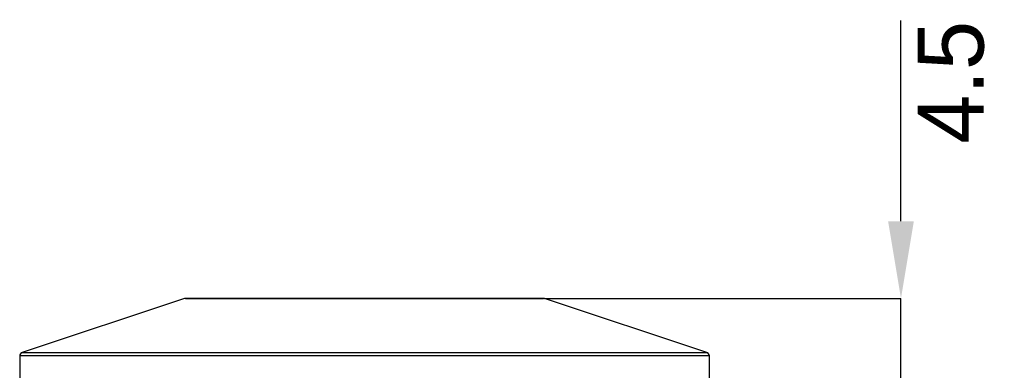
# Model space of a CAD drawing. Header units: millimetres. Extents: x 1259 to 1531, y 1568 to 1760.
# Tile 6 of 8: x 1329 to 1381, y 1638 to 1656. Entities that reach past the tile are written whole.
import ezdxf

# ---------------------------------------------------------------- set-up
doc = ezdxf.new("R2010")
doc.units = ezdxf.units.MM
doc.layers.add('1轮廓实线层', color=7, linetype='Continuous')
doc.layers.add('2细线层', color=3, linetype='Continuous')
doc.styles.add('SLDTEXTSTYLE1', font='txt')
doc.dimstyles.new('SLDDIMSTYLE1', dxfattribs={"dimtxt": 3.5, "dimasz": 4.08, "dimexe": 0, "dimexo": 0.0625, "dimgap": 0.875, "dimtad": 2, "dimdec": 0, "dimrnd": 1e-09, "dimzin": 4, "dimdsep": 46, "dimtxsty": 'SLDTEXTSTYLE1', "dimsah": 1, "dimcen": 0.09, "dimadec": 0, "dimazin": 1, "dimtfac": 1, "dimtmove": 0, "dimatfit": 0, "dimfxl": 1, "dimfrac": 2, "dimtolj": 1, "dimtzin": 12, "dimarcsym": 0})

# ---------------------------------------------------------------- blocks, each defined once
blk = doc.blocks.new('*D12')
at = {"layer": '2细线层', "color": 0, "lineweight": -2, "transparency": 16777216}
for p, q in [((1375.486, 1645.796), (1375.486, 1656.423)), ((1356.623, 1641.716), (1375.486, 1641.716)), ((1375.486, 1637.216), (1375.486, 1641.716)), ((1365.406, 1637.216), (1375.486, 1637.216)), ((1375.486, 1633.136), (1375.486, 1629.056))]:
    blk.add_line(p, q, dxfattribs=at)
at = {"layer": '2细线层', "color": 0, "transparency": 16777216}
for points in [[(1374.806, 1645.796), (1376.166, 1645.796), (1375.486, 1641.716)], [(1374.806, 1633.136), (1376.166, 1633.136), (1375.486, 1637.216)]]:
    blk.add_solid(points, dxfattribs=at)
at = {"layer": 'Defpoints', "color": 0, "transparency": 16777216}
for p in [(1356.561, 1641.716), (1365.343, 1637.216), (1375.486, 1637.216)]:
    blk.add_point(p, dxfattribs=at)
at = {"layer": '2细线层', "color": 0, "transparency": 16777216, "insert": (1376.361, 1653.15), "char_height": 3.5, "attachment_point": 2, "rotation": 90, "style": 'SLDTEXTSTYLE1'}
blk.add_mtext('\\A1;4.5', dxfattribs=at)

msp = doc.modelspace()

# ---------------------------------------------------------------- linework, layer by layer
at = {"layer": '1轮廓实线层', "linetype": 'Continuous', "lineweight": 25}
for p, q in [((1337.562, 1641.706), (1328.98, 1638.862)), ((1347.093, 1641.706), (1337.562, 1641.706)), ((1337.625, 1641.716), (1356.561, 1641.716)), ((1356.624, 1641.706), (1347.093, 1641.706)), ((1365.206, 1638.862), (1356.624, 1641.706)), ((1328.843, 1638.672), (1328.843, 1637.216)), ((1365.343, 1638.672), (1328.843, 1638.672)), ((1328.98, 1638.862), (1347.093, 1638.862)), ((1347.093, 1638.862), (1365.206, 1638.862)), ((1365.343, 1637.216), (1365.343, 1638.672))]:
    msp.add_line(p, q, dxfattribs=at)
for centre, start, end in [((1337.625, 1641.516), 90, 108.3367), ((1356.561, 1641.516), 71.6633, 90), ((1329.043, 1638.672), 108.3367, 180), ((1365.143, 1638.672), 0, 71.6633)]:
    msp.add_arc(centre, 0.2, start, end, dxfattribs=at)

# ---------------------------------------------------------------- dimensions: what is measured, and where the dimension line sits
at = {"layer": '2细线层'}
dim = msp.add_linear_dim(base=(1375.486, 1637.216), p1=(1356.561, 1641.716), p2=(1365.343, 1637.216), angle=90, text='4.5', dimstyle='SLDDIMSTYLE1', dxfattribs=at)
dim.commit()
dim.dimension.update_dxf_attribs({"geometry": '*D12', "text_midpoint": (1375.486, 1653.15), "dimtype": 160})

doc.saveas('drawing.dxf')
